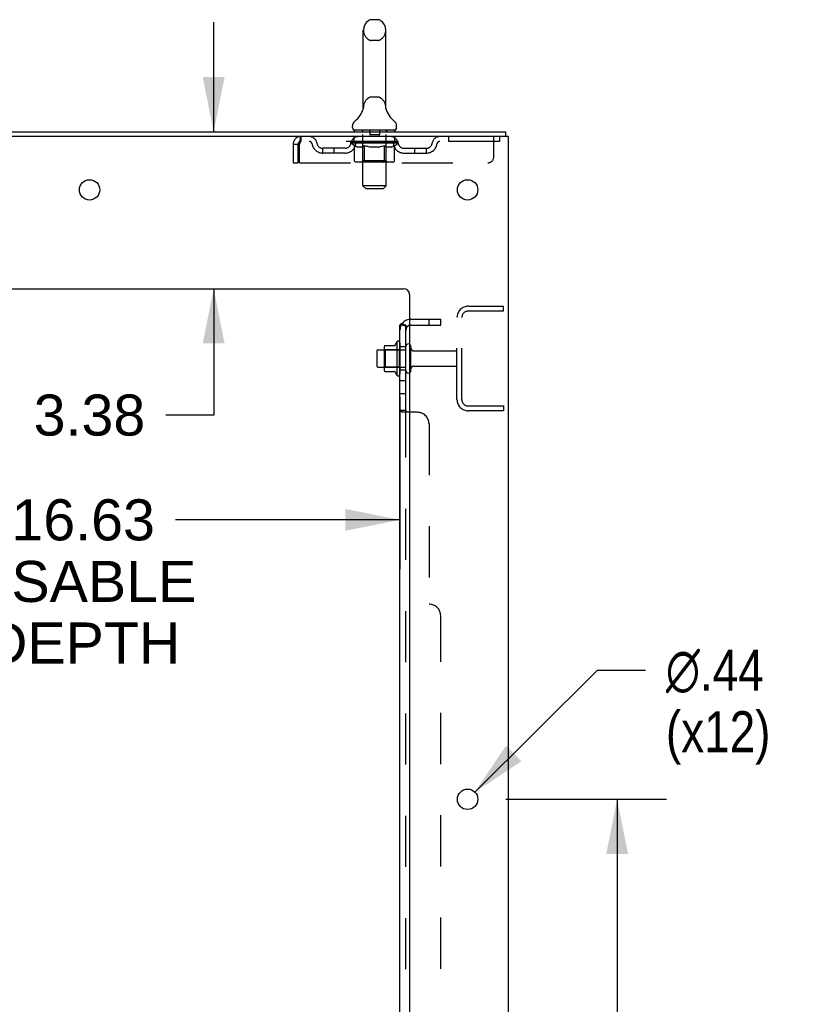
# Model space of a CAD drawing. Header units: inches. Extents: x 0 to 200, y 0 to 129.
# Tile 115 of 118: x 124 to 141, y 64 to 85. Entities that reach past the tile are written whole.
import ezdxf

# ---------------------------------------------------------------- set-up
doc = ezdxf.new("R2010")
doc.units = ezdxf.units.IN
doc.header["$LTSCALE"] = 11
doc.header["$MEASUREMENT"] = 0
doc.linetypes.add('HIDDEN', pattern=[0.2, 0.1, -0.1])
doc.layers.get('0').update_dxf_attribs({"linetype": 'CONTINUOUS'})
for name, color, linetype in [('DEFAULT_2', 8, 'HIDDEN'), ('DIMENSIONS', 7, 'CONTINUOUS'), ('SUBPANEL', 7, 'CONTINUOUS')]:
    doc.layers.add(name, color=color, linetype=linetype)
doc.styles.get("Standard").update_dxf_attribs({"font": 'arial.ttf'})
doc.styles.add('TEXTSTYLE_1', font='gdt', dxfattribs={"width": 0.8})
doc.dimstyles.new('DIMSTYLE_1', dxfattribs={"dimtxt": 0.882353, "dimasz": 1.176471, "dimexe": 0.09, "dimexo": 0.07, "dimgap": 0.0375, "dimtad": 0, "dimtih": 1, "dimtoh": 1, "dimzin": 4, "dimdsep": 46, "dimtxsty": 'Standard', "dimblk": '_FILLED', "dimblk1": '_FILLED', "dimblk2": '_FILLED', "dimcen": 0.09, "dimadec": 3, "dimazin": 1, "dimtfac": 1, "dimtdec": 3, "dimtofl": 0, "dimtmove": 0, "dimatfit": 3, "dimldrblk": '_FILLED', "dimfxl": 0, "dimtolj": 1, "dimtzin": 4, "dimarcsym": 0})
doc.dimstyles.new('DIMSTYLE_2', dxfattribs={"dimtxt": 0.882353, "dimasz": 1.176471, "dimexe": 0.09, "dimexo": 0.07, "dimgap": 0.09, "dimtad": 0, "dimtih": 1, "dimtoh": 1, "dimzin": 4, "dimdsep": 46, "dimtxsty": 'Standard', "dimblk": '_FILLED', "dimblk1": '_FILLED', "dimblk2": '_FILLED', "dimcen": 0.09, "dimadec": 3, "dimazin": 1, "dimtfac": 1, "dimtdec": 3, "dimtofl": 0, "dimtmove": 0, "dimatfit": 1, "dimldrblk": '_FILLED', "dimfxl": 0, "dimtolj": 1, "dimtzin": 4, "dimarcsym": 0})

# ---------------------------------------------------------------- blocks, each defined once
blk = doc.blocks.new('_FILLED')
at = {"color": 0, "linetype": 'ByBlock'}
blk.add_solid([(0, 0), (-1, 0.2), (-1, -0.2)], dxfattribs=at)
blk = doc.blocks.new('*D2')
at = {"layer": 'DIMENSIONS', "color": 2, "linetype": 'Continuous'}
for p, q in [((115.689, 76.927), (115.689, 73.224)), ((132.314, 76.927), (132.314, 73.224)), ((115.689, 74.283), (123.522, 74.283)), ((132.314, 74.283), (127.487, 74.283))]:
    blk.add_line(p, q, dxfattribs=at)
at = {"layer": 'DIMENSIONS', "color": 2, "linetype": 'Continuous', "xscale": 1.1764705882, "yscale": 1.1764705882, "zscale": 1.1764705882, "rotation": 180}
blk.add_blockref('_FILLED', (115.689, 74.283), dxfattribs=at)
at = {"layer": 'DIMENSIONS', "color": 2, "linetype": 'Continuous', "xscale": 1.1764705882, "yscale": 1.1764705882, "zscale": 1.1764705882}
blk.add_blockref('_FILLED', (132.314, 74.283), dxfattribs=at)
at = {"layer": 'DIMENSIONS', "color": 2, "linetype": 'Continuous', "insert": (125.505, 74.724), "char_height": 0.8824, "width": 4.85458, "attachment_point": 2, "line_spacing_factor": 0.9}
blk.add_mtext('16.63\\PUSABLE\\PDEPTH', dxfattribs=at)
blk = doc.blocks.new('*D11')
at = {"layer": 'DIMENSIONS', "color": 2, "linetype": 'Continuous'}
for p, q in [((128.31, 82.626), (128.31, 84.979)), ((128.31, 79.251), (128.31, 76.534)), ((128.31, 76.534), (127.281, 76.534))]:
    blk.add_line(p, q, dxfattribs=at)
at = {"layer": 'DIMENSIONS', "color": 2, "linetype": 'Continuous', "xscale": 1.1764705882, "yscale": 1.1764705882, "zscale": 1.1764705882}
for p, rotation in [((128.31, 82.626), 270), ((128.31, 79.251), 90)]:
    blk.add_blockref('_FILLED', p, dxfattribs=dict(at, rotation=rotation))
at = {"layer": 'DIMENSIONS', "color": 2, "linetype": 'Continuous', "insert": (126.84, 76.976), "char_height": 0.8824, "width": 2.39777, "attachment_point": 3, "line_spacing_factor": 0.9}
blk.add_mtext('3.38', dxfattribs=at)
blk = doc.blocks.new('*D12')
at = {"layer": 'DIMENSIONS', "color": 2, "linetype": 'Continuous'}
for p, q in [((134.591, 68.276), (138.04, 68.276)), ((136.982, 68.276), (136.982, 63.07)), ((136.982, 55.176), (136.982, 59.982)), ((134.591, 55.176), (138.04, 55.176))]:
    blk.add_line(p, q, dxfattribs=at)
at = {"layer": 'DIMENSIONS', "color": 2, "linetype": 'Continuous', "xscale": 1.1764705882, "yscale": 1.1764705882, "zscale": 1.1764705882}
for p, rotation in [((136.982, 68.276), 90), ((136.982, 55.176), 270)]:
    blk.add_blockref('_FILLED', p, dxfattribs=dict(at, rotation=rotation))
at = {"layer": 'DIMENSIONS', "color": 2, "linetype": 'Continuous', "insert": (136.982, 62.629), "char_height": 0.8824, "width": 3.08332, "attachment_point": 2, "line_spacing_factor": 0.9}
blk.add_mtext('13.10\\PTYP', dxfattribs=at)
blk = doc.blocks.new('*D13')
at = {"layer": 'DIMENSIONS', "color": 2, "linetype": 'Continuous'}
for p, q in [((133.923, 68.43), (136.559, 71.053)), ((136.559, 71.053), (137.588, 71.053))]:
    blk.add_line(p, q, dxfattribs=at)
at = {"layer": 'DIMENSIONS', "color": 2, "linetype": 'Continuous', "xscale": 1.1764705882, "yscale": 1.1764705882, "zscale": 1.1764705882, "rotation": 224.8568331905}
blk.add_blockref('_FILLED', (133.923, 68.43), dxfattribs=at)
at = {"layer": 'DIMENSIONS', "color": 2, "linetype": 'Continuous', "insert": (138.03, 71.494), "char_height": 0.88235, "width": 2.88869, "attachment_point": 1, "line_spacing_factor": 0.9, "style": 'TEXTSTYLE_1'}
blk.add_mtext('{\\fgdt;n}\\fArial;.44\\P(x12)', dxfattribs=at)
blk = doc.blocks.new('*D15')
at = {"layer": 'DIMENSIONS', "color": 2, "linetype": 'Continuous'}
for p, q in [((132.518, 31.783), (129.996, 31.783)), ((134.643, 31.783), (136.996, 31.783))]:
    blk.add_line(p, q, dxfattribs=at)
at = {"layer": 'DIMENSIONS', "color": 2, "linetype": 'Continuous', "xscale": 1.1764705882, "yscale": 1.1764705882, "zscale": 1.1764705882}
blk.add_blockref('_FILLED', (132.518, 31.783), dxfattribs=at)
at = {"layer": 'DIMENSIONS', "color": 2, "linetype": 'Continuous', "xscale": 1.1764705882, "yscale": 1.1764705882, "zscale": 1.1764705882, "rotation": 180}
blk.add_blockref('_FILLED', (134.643, 31.783), dxfattribs=at)
at = {"layer": 'DIMENSIONS', "color": 2, "linetype": 'Continuous', "insert": (129.555, 32.224), "char_height": 0.8824, "width": 2.39777, "attachment_point": 3, "line_spacing_factor": 0.9}
blk.add_mtext('2.13', dxfattribs=at)

msp = doc.modelspace()

# ---------------------------------------------------------------- linework, layer by layer
at = {"color": 7, "linetype": 'Continuous'}
for p, q in [((131.831, 85.034), (131.704, 85.034)), ((131.526, 83.148), (131.526, 84.811)), ((132.009, 83.148), (132.009, 84.811)), ((131.521, 83.104), (131.52, 83.103)), ((131.525, 83.121), (131.524, 83.12)), ((131.524, 83.12), (131.524, 83.119)), ((131.524, 83.119), (131.524, 83.119)), ((131.524, 83.119), (131.524, 83.118)), ((131.524, 83.118), (131.524, 83.117)), ((131.524, 83.118), (131.524, 83.117)), ((131.526, 83.128), (131.525, 83.127)), ((131.526, 83.128), (131.525, 83.127)), ((131.525, 83.127), (131.525, 83.126)), ((131.525, 83.126), (131.525, 83.126)), ((131.525, 83.126), (131.525, 83.125)), ((131.525, 83.125), (131.525, 83.124)), ((131.525, 83.125), (131.525, 83.124)), ((131.525, 83.124), (131.525, 83.123)), ((131.525, 83.124), (131.525, 83.123)), ((131.525, 83.123), (131.525, 83.122)), ((131.525, 83.122), (131.525, 83.121)), ((131.525, 83.122), (131.525, 83.121)), ((131.525, 83.121), (131.525, 83.121)), ((131.526, 83.144), (131.526, 83.148)), ((131.526, 83.144), (131.526, 83.143)), ((131.526, 83.143), (131.526, 83.142)), ((131.526, 83.142), (131.526, 83.142)), ((131.526, 83.142), (131.526, 83.141)), ((131.526, 83.141), (131.526, 83.14)), ((131.526, 83.14), (131.526, 83.139)), ((131.526, 83.139), (131.526, 83.138)), ((131.526, 83.138), (131.526, 83.137)), ((131.526, 83.137), (131.526, 83.136)), ((131.526, 83.137), (131.526, 83.136)), ((131.526, 83.136), (131.526, 83.135)), ((131.526, 83.135), (131.526, 83.134)), ((131.526, 83.135), (131.526, 83.134)), ((131.526, 83.134), (131.526, 83.133)), ((131.526, 83.133), (131.526, 83.132)), ((131.526, 83.133), (131.526, 83.132)), ((131.526, 83.132), (131.526, 83.131)), ((131.526, 83.131), (131.526, 83.13)), ((131.526, 83.131), (131.526, 83.13)), ((131.526, 83.13), (131.526, 83.129)), ((131.526, 83.129), (131.526, 83.128)), ((131.526, 83.129), (131.526, 83.128)), ((132.009, 83.148), (132.009, 83.144)), ((132.009, 83.143), (132.009, 83.144)), ((132.009, 83.143), (132.009, 83.144)), ((132.009, 83.136), (132.009, 83.137)), ((132.009, 83.137), (132.009, 83.137)), ((132.009, 83.136), (132.009, 83.136)), ((132.009, 83.135), (132.009, 83.136)), ((132.009, 83.134), (132.009, 83.135)), ((132.009, 83.133), (132.009, 83.134)), ((132.009, 83.134), (132.009, 83.134)), ((132.009, 83.132), (132.009, 83.133)), ((132.009, 83.133), (132.009, 83.133)), ((132.01, 83.131), (132.009, 83.132)), ((132.009, 83.131), (132.009, 83.132)), ((132.01, 83.13), (132.01, 83.131)), ((132.01, 83.129), (132.01, 83.13)), ((132.01, 83.13), (132.01, 83.13)), ((132.01, 83.128), (132.01, 83.129)), ((132.01, 83.128), (132.01, 83.129)), ((132.01, 83.127), (132.01, 83.128)), ((132.01, 83.126), (132.01, 83.127)), ((132.01, 83.125), (132.01, 83.126)), ((132.01, 83.125), (132.01, 83.126)), ((132.01, 83.124), (132.01, 83.125)), ((132.01, 83.123), (132.01, 83.124)), ((132.011, 83.122), (132.01, 83.123)), ((132.01, 83.122), (132.01, 83.123)), ((132.011, 83.121), (132.011, 83.122)), ((132.011, 83.12), (132.011, 83.121)), ((132.011, 83.12), (132.011, 83.121)), ((132.011, 83.119), (132.011, 83.12)), ((132.011, 83.118), (132.011, 83.119)), ((132.011, 83.117), (132.011, 83.118)), ((132.015, 83.103), (132.015, 83.104)), ((131.293, 82.716), (131.293, 82.754)), ((131.33, 82.656), (131.33, 82.626)), ((132.205, 82.656), (131.33, 82.656)), ((132.205, 82.656), (132.205, 82.626)), ((132.243, 82.716), (132.243, 82.754)), ((134.591, 82.522), (134.591, 82.626)), ((134.586, 82.522), (134.553, 82.522)), ((132.244, 78.107), (132.244, 77.395)), ((131.814, 77.908), (131.814, 77.593)), ((131.844, 77.938), (131.978, 77.938)), ((131.978, 78.006), (131.978, 77.495)), ((131.988, 78.028), (132.216, 78.028)), ((131.844, 77.563), (131.978, 77.563)), ((131.988, 77.473), (132.216, 77.473))]:
    msp.add_line(p, q, dxfattribs=at)
at = {"color": 3, "linetype": 'Continuous'}
for p, q in [((116.889, 82.626), (134.591, 82.626)), ((134.553, 82.522), (116.889, 82.522)), ((134.643, 82.522), (134.586, 82.522)), ((134.643, 82.522), (134.643, 14.73)), ((120.518, 79.251), (132.393, 79.251)), ((132.518, 79.126), (132.518, 16.751))]:
    msp.add_line(p, q, dxfattribs=at)
at = {"color": 7, "linetype": 'Continuous'}
for points in [[(131.526, 83.141), (131.526, 83.14), (131.526, 83.139)], [(132.009, 83.138), (132.009, 83.139), (132.009, 83.139), (132.009, 83.14), (132.009, 83.141), (132.009, 83.141), (132.009, 83.142), (132.009, 83.143)], [(132.009, 83.139), (132.009, 83.14), (132.009, 83.141), (132.009, 83.141), (132.009, 83.142), (132.009, 83.143)], [(132.009, 83.137), (132.009, 83.138), (132.009, 83.139)]]:
    msp.add_lwpolyline(points, dxfattribs=at)
at = {"color": 3, "linetype": 'Continuous'}
for centre in [(125.643, 81.376), (133.768, 81.376), (133.768, 68.276)]:
    msp.add_circle(centre, 0.219, dxfattribs=at)
at = {"color": 7, "linetype": 'Continuous'}
for centre, radius, start, end in [((131.768, 84.811), 0.241, 123.1848, 180), ((131.704, 84.909), 0.125, 90, 123.1848), ((131.831, 84.909), 0.125, 56.8152, 90), ((131.768, 84.811), 0.241, 0, 56.8152), ((131.044, 83.254), 0.5, 306.7414, 344.6791), ((132.492, 83.254), 0.5, 195.3209, 233.2586), ((131.418, 82.754), 0.125, 126.7414, 180), ((132.118, 82.754), 0.125, 0, 53.2586), ((131.353, 82.716), 0.06, 180, 270), ((132.183, 82.716), 0.06, 270, 360), ((132.844, 77.751), 0.698, 149.3369, 156.0321), ((132.275, 78.085), 0.0384, 0, 145.5503), ((131.844, 77.908), 0.03, 90, 180), ((131.988, 78.018), 0.01, 90, 174.8062), ((132.119, 78.006), 0.141, 174.7919, 180), ((132.197, 78.038), 0.01, 270, 336.0321), ((132.494, 78.008), 0.055, 64.0906, 180), ((131.844, 77.593), 0.03, 180, 270), ((132.119, 77.495), 0.141, 180, 185.2081), ((131.988, 77.483), 0.01, 185.1938, 270), ((132.197, 77.463), 0.01, 23.9679, 90), ((132.844, 77.751), 0.698, 203.9679, 210.6631), ((132.494, 77.493), 0.055, 180, 295.9094), ((132.275, 77.417), 0.0384, 214.4497, 360)]:
    msp.add_arc(centre, radius, start, end, dxfattribs=at)
at = {"color": 3, "linetype": 'Continuous'}
msp.add_arc((132.393, 79.126), 0.125, 0, 90, dxfattribs=at)
at = {"layer": 'DEFAULT_2', "color": 8, "linetype": 'HIDDEN'}
for p, q in [((131.831, 84.589), (131.704, 84.589)), ((131.831, 83.371), (131.704, 83.371)), ((131.52, 83.103), (131.52, 83.103)), ((131.52, 83.103), (131.52, 83.103)), ((131.52, 83.103), (131.52, 83.103)), ((131.52, 83.103), (131.52, 83.103)), ((131.521, 83.104), (131.521, 83.104)), ((132.015, 83.103), (132.015, 83.103)), ((131.51, 82.656), (131.51, 82.626)), ((131.519, 81.466), (131.519, 82.626)), ((131.663, 82.646), (131.663, 82.566)), ((131.863, 82.556), (131.673, 82.556)), ((131.873, 82.646), (131.873, 82.566)), ((132.017, 81.466), (132.017, 82.626)), ((132.025, 82.656), (132.025, 82.626)), ((130.018, 82.355), (130.018, 81.959)), ((130.018, 82.355), (130.122, 82.355)), ((130.122, 82.355), (130.122, 81.959)), ((130.152, 81.959), (130.152, 82.355)), ((130.185, 82.522), (130.185, 82.418)), ((134.455, 82.418), (130.185, 82.418)), ((131.261, 82.38), (131.261, 82.412)), ((131.261, 82.412), (131.506, 82.412)), ((131.339, 82.326), (131.261, 82.38)), ((132.274, 82.38), (131.261, 82.38)), ((131.262, 82.412), (131.262, 82.416)), ((131.358, 82.415), (131.262, 82.416)), ((131.269, 82.412), (131.269, 82.418)), ((131.276, 82.41), (131.276, 82.412)), ((131.276, 82.41), (132.259, 82.41)), ((131.283, 82.41), (131.283, 82.412)), ((131.284, 82.41), (131.284, 82.412)), ((131.292, 82.412), (131.292, 82.418)), ((131.305, 82.41), (131.305, 82.412)), ((131.306, 82.41), (131.306, 82.412)), ((131.329, 82.412), (131.329, 82.418)), ((131.33, 82.418), (131.33, 82.522)), ((131.341, 82.41), (131.341, 82.412)), ((131.343, 82.41), (131.343, 82.412)), ((131.358, 82.412), (131.358, 82.415)), ((131.38, 82.412), (131.38, 82.418)), ((131.381, 82.41), (131.381, 82.412)), ((131.382, 82.41), (131.382, 82.412)), ((131.384, 82.41), (131.384, 82.412)), ((131.39, 82.41), (131.39, 82.412)), ((131.39, 82.41), (131.39, 82.412)), ((131.392, 82.41), (131.392, 82.412)), ((131.395, 82.41), (131.395, 82.413)), ((131.399, 82.41), (131.399, 82.412)), ((131.41, 82.41), (131.41, 82.412)), ((131.424, 82.41), (131.424, 82.412)), ((131.425, 82.41), (131.425, 82.414)), ((131.441, 82.41), (131.441, 82.412)), ((131.441, 82.41), (131.441, 82.412)), ((131.442, 82.412), (131.442, 82.418)), ((131.45, 82.41), (131.45, 82.412)), ((131.453, 82.41), (131.453, 82.412)), ((131.461, 82.41), (131.461, 82.412)), ((131.47, 82.41), (131.47, 82.416)), ((131.482, 82.41), (131.482, 82.412)), ((131.485, 82.41), (131.485, 82.412)), ((131.506, 82.41), (131.506, 82.412)), ((131.56, 82.412), (131.51, 82.412)), ((131.515, 82.412), (131.515, 82.418)), ((131.518, 82.003), (131.518, 82.378)), ((131.52, 82.41), (131.52, 82.412)), ((131.524, 82.41), (131.524, 82.412)), ((131.529, 82.41), (131.529, 82.417)), ((131.532, 82.41), (131.532, 82.412)), ((131.541, 82.41), (131.541, 82.412)), ((131.56, 82.41), (131.56, 82.412)), ((131.62, 82.412), (131.572, 82.412)), ((131.589, 82.41), (131.589, 82.412)), ((131.595, 82.412), (131.595, 82.418)), ((131.598, 82.41), (131.598, 82.412)), ((131.599, 82.41), (131.599, 82.417)), ((131.602, 82.41), (131.602, 82.412)), ((131.608, 82.41), (131.608, 82.413)), ((131.62, 82.41), (131.62, 82.412)), ((131.684, 82.412), (131.641, 82.412)), ((131.651, 82.41), (131.651, 82.412)), ((131.676, 82.412), (131.768, 82.418)), ((131.68, 82.412), (131.68, 82.418)), ((131.68, 82.412), (131.68, 82.418)), ((131.68, 82.418), (131.68, 82.418)), ((131.68, 82.41), (131.68, 82.412)), ((131.683, 82.41), (131.683, 82.413)), ((131.684, 82.41), (131.684, 82.412)), ((131.684, 82.41), (131.684, 82.412)), ((131.751, 82.412), (131.712, 82.412)), ((131.717, 82.41), (131.717, 82.412)), ((131.751, 82.41), (131.751, 82.412)), ((131.766, 82.413), (131.766, 82.412)), ((131.766, 82.41), (131.766, 82.413)), ((131.766, 82.41), (131.766, 82.412)), ((131.768, 82.412), (131.768, 82.418)), ((131.768, 82.418), (131.859, 82.412)), ((131.77, 82.41), (131.77, 82.413)), ((131.77, 82.413), (131.77, 82.412)), ((131.77, 82.41), (131.77, 82.412)), ((131.784, 82.41), (131.784, 82.412)), ((131.784, 82.412), (131.823, 82.412)), ((131.818, 82.41), (131.818, 82.412)), ((131.851, 82.41), (131.851, 82.412)), ((131.851, 82.41), (131.851, 82.412)), ((131.851, 82.412), (131.895, 82.412)), ((131.852, 82.41), (131.852, 82.413)), ((131.855, 82.412), (131.855, 82.418)), ((131.855, 82.418), (131.856, 82.418)), ((131.855, 82.41), (131.855, 82.412)), ((131.856, 82.412), (131.856, 82.418)), ((131.884, 82.41), (131.884, 82.412)), ((131.916, 82.41), (131.916, 82.412)), ((131.916, 82.412), (131.963, 82.412)), ((131.928, 82.41), (131.928, 82.413)), ((131.934, 82.41), (131.934, 82.412)), ((131.936, 82.41), (131.936, 82.417)), ((131.938, 82.41), (131.938, 82.412)), ((131.941, 82.412), (131.941, 82.418)), ((131.947, 82.41), (131.947, 82.412)), ((131.975, 82.41), (131.975, 82.412)), ((131.975, 82.412), (132.025, 82.412)), ((131.995, 82.41), (131.995, 82.412)), ((132.003, 82.41), (132.003, 82.412)), ((132.007, 82.41), (132.007, 82.417)), ((132.012, 82.41), (132.012, 82.412)), ((132.015, 82.41), (132.015, 82.412)), ((132.018, 82.003), (132.018, 82.378)), ((132.021, 82.412), (132.021, 82.418)), ((132.029, 82.41), (132.029, 82.412)), ((132.029, 82.412), (132.19, 82.412)), ((132.051, 82.41), (132.051, 82.412)), ((132.053, 82.41), (132.053, 82.412)), ((132.066, 82.41), (132.066, 82.416)), ((132.075, 82.41), (132.075, 82.412)), ((132.082, 82.41), (132.082, 82.412)), ((132.085, 82.41), (132.085, 82.412)), ((132.093, 82.412), (132.093, 82.418)), ((132.094, 82.41), (132.094, 82.412)), ((132.094, 82.41), (132.094, 82.412)), ((132.111, 82.41), (132.111, 82.414)), ((132.111, 82.41), (132.111, 82.412)), ((132.125, 82.41), (132.125, 82.412)), ((132.137, 82.41), (132.137, 82.412)), ((132.14, 82.41), (132.14, 82.413)), ((132.143, 82.41), (132.143, 82.412)), ((132.146, 82.41), (132.146, 82.412)), ((132.146, 82.41), (132.146, 82.412)), ((132.151, 82.41), (132.151, 82.412)), ((132.154, 82.41), (132.154, 82.412)), ((132.154, 82.41), (132.154, 82.412)), ((132.155, 82.412), (132.155, 82.418)), ((132.192, 82.41), (132.192, 82.412)), ((132.194, 82.41), (132.194, 82.412)), ((132.195, 82.325), (132.274, 82.38)), ((132.205, 82.418), (132.205, 82.522)), ((132.206, 82.412), (132.206, 82.418)), ((132.229, 82.41), (132.229, 82.412)), ((132.23, 82.41), (132.23, 82.412)), ((132.243, 82.412), (132.243, 82.418)), ((132.251, 82.41), (132.251, 82.412)), ((132.252, 82.41), (132.252, 82.412)), ((132.259, 82.41), (132.259, 82.412)), ((132.266, 82.412), (132.266, 82.418)), ((132.274, 82.38), (132.274, 82.418)), ((133.355, 82.522), (133.355, 82.418)), ((134.33, 82.084), (134.33, 82.522)), ((134.455, 82.522), (134.455, 82.418)), ((130.653, 82.167), (130.653, 82.271)), ((131.136, 82.271), (130.653, 82.271)), ((131.136, 82.167), (130.653, 82.167)), ((130.903, 82.167), (130.903, 82.271)), ((131.339, 82.001), (131.339, 82.326)), ((131.339, 82.326), (131.351, 82.318)), ((131.363, 82.311), (131.351, 82.318)), ((131.374, 82.305), (131.362, 82.311)), ((131.386, 82.299), (131.374, 82.305)), ((131.397, 82.295), (131.386, 82.299)), ((131.409, 82.291), (131.397, 82.295)), ((131.484, 82.291), (131.409, 82.291)), ((131.484, 82.291), (131.495, 82.295)), ((131.506, 82.299), (131.495, 82.295)), ((131.518, 82.305), (131.506, 82.299)), ((131.529, 82.311), (131.518, 82.305)), ((131.541, 82.318), (131.529, 82.311)), ((131.553, 82.326), (131.541, 82.318)), ((131.553, 82.001), (131.553, 82.326)), ((131.553, 82.326), (131.576, 82.318)), ((131.599, 82.311), (131.576, 82.318)), ((131.622, 82.305), (131.599, 82.311)), ((131.644, 82.299), (131.621, 82.305)), ((131.666, 82.295), (131.644, 82.3)), ((131.689, 82.291), (131.666, 82.295)), ((131.847, 82.291), (131.689, 82.291)), ((131.847, 82.291), (131.869, 82.295)), ((131.891, 82.299), (131.869, 82.295)), ((131.913, 82.305), (131.891, 82.299)), ((131.935, 82.311), (131.913, 82.305)), ((131.958, 82.318), (131.935, 82.311)), ((131.981, 82.325), (131.958, 82.318)), ((131.981, 82.001), (131.981, 82.325)), ((131.981, 82.325), (131.992, 82.318)), ((132.003, 82.311), (131.992, 82.318)), ((132.014, 82.305), (132.003, 82.311)), ((132.025, 82.299), (132.014, 82.305)), ((132.036, 82.295), (132.025, 82.3)), ((132.046, 82.291), (132.035, 82.295)), ((132.129, 82.291), (132.046, 82.291)), ((132.129, 82.291), (132.14, 82.295)), ((132.151, 82.299), (132.14, 82.295)), ((132.162, 82.305), (132.151, 82.299)), ((132.172, 82.311), (132.161, 82.305)), ((132.183, 82.317), (132.172, 82.311)), ((132.195, 82.325), (132.183, 82.317)), ((132.195, 82.001), (132.195, 82.325)), ((132.399, 82.271), (132.882, 82.271)), ((132.399, 82.167), (132.882, 82.167)), ((132.632, 82.167), (132.632, 82.271)), ((132.882, 82.167), (132.882, 82.271)), ((130.018, 81.959), (130.122, 81.959)), ((130.152, 81.959), (134.205, 81.959)), ((132.16, 81.971), (131.373, 81.971)), ((131.518, 82.003), (131.486, 81.971)), ((132.018, 82.003), (131.518, 82.003)), ((131.963, 81.971), (131.966, 81.972)), ((131.97, 81.973), (131.972, 81.975)), ((131.972, 81.975), (131.973, 81.977)), ((132.018, 82.003), (132.05, 81.971)), ((131.579, 81.406), (131.519, 81.466)), ((132.017, 81.466), (131.519, 81.466)), ((131.579, 81.406), (131.957, 81.406)), ((131.957, 81.406), (132.017, 81.466)), ((133.785, 78.876), (134.539, 78.876)), ((133.785, 78.772), (134.539, 78.772)), ((134.539, 78.772), (134.539, 78.876)), ((133.539, 76.872), (133.539, 78.629)), ((133.643, 76.872), (133.643, 78.629)), ((131.998, 77.934), (131.978, 77.954)), ((131.978, 77.938), (132.439, 77.938)), ((131.998, 77.934), (131.998, 77.567)), ((132.294, 77.934), (131.998, 77.934)), ((132.294, 77.934), (132.314, 77.954)), ((132.294, 77.934), (132.294, 77.567)), ((132.314, 78.085), (132.314, 77.417)), ((132.439, 77.493), (132.439, 78.008)), ((132.549, 77.493), (132.549, 78.008)), ((132.611, 77.916), (133.509, 77.916)), ((131.998, 77.567), (131.978, 77.547)), ((131.978, 77.563), (132.439, 77.563)), ((132.294, 77.567), (131.998, 77.567)), ((132.294, 77.567), (132.314, 77.547)), ((132.611, 77.586), (133.509, 77.586)), ((133.785, 76.73), (134.539, 76.73)), ((134.539, 76.626), (133.785, 76.626)), ((134.539, 76.73), (134.539, 76.626))]:
    msp.add_line(p, q, dxfattribs=at)
for points in [[(130.185, 82.522), (130.182, 82.521), (130.18, 82.518), (130.178, 82.512), (130.175, 82.505), (130.173, 82.496), (130.171, 82.485), (130.168, 82.473), (130.166, 82.459), (130.163, 82.444), (130.161, 82.427), (130.159, 82.41), (130.156, 82.392), (130.154, 82.373), (130.152, 82.355)], [(130.185, 82.418), (130.182, 82.417), (130.18, 82.416), (130.178, 82.414), (130.175, 82.412), (130.173, 82.408), (130.171, 82.404), (130.168, 82.399), (130.166, 82.394), (130.163, 82.388), (130.161, 82.382), (130.159, 82.376), (130.156, 82.369), (130.154, 82.362), (130.152, 82.355)], [(131.373, 81.971), (131.369, 81.972), (131.365, 81.972), (131.361, 81.973), (131.357, 81.975), (131.353, 81.977), (131.35, 81.979), (131.347, 81.982), (131.344, 81.985), (131.342, 81.989), (131.34, 81.993), (131.339, 81.997), (131.339, 82.001)], [(131.57, 81.971), (131.568, 81.972), (131.566, 81.972), (131.564, 81.973), (131.562, 81.975), (131.56, 81.977), (131.558, 81.979), (131.557, 81.982), (131.555, 81.985), (131.554, 81.989), (131.553, 81.993), (131.553, 81.997), (131.553, 82.001)], [(131.966, 81.972), (131.968, 81.972), (131.97, 81.973)], [(131.973, 81.977), (131.975, 81.979), (131.977, 81.982), (131.978, 81.985), (131.979, 81.989)], [(131.975, 81.979), (131.977, 81.982), (131.978, 81.985)], [(131.979, 81.989), (131.98, 81.993), (131.98, 81.997), (131.981, 82.001)], [(131.98, 81.993), (131.98, 81.997), (131.981, 82.001)], [(132.16, 81.971), (132.164, 81.972), (132.168, 81.972), (132.172, 81.973), (132.176, 81.975), (132.18, 81.977), (132.184, 81.979), (132.187, 81.982), (132.189, 81.985), (132.191, 81.989), (132.193, 81.993), (132.194, 81.997), (132.195, 82.001)]]:
    msp.add_lwpolyline(points, dxfattribs=at)
for centre, radius, start, end in [((131.768, 84.811), 0.241, 180, 236.8152), ((131.768, 84.811), 0.241, 303.1848, 360), ((131.704, 84.714), 0.125, 236.8152, 270), ((131.831, 84.714), 0.125, 270, 303.1848), ((131.768, 83.148), 0.241, 123.1848, 180), ((131.704, 83.246), 0.125, 90, 123.1848), ((131.831, 83.246), 0.125, 56.8152, 90), ((131.768, 83.148), 0.241, 0, 56.8152), ((131.489, 82.626), 0.03, 0, 90), ((131.653, 82.646), 0.01, 0, 90), ((131.673, 82.566), 0.01, 180, 270), ((131.863, 82.566), 0.01, 270, 360), ((131.883, 82.646), 0.01, 90, 180), ((132.047, 82.626), 0.03, 90, 180), ((130.185, 82.355), 0.167, 90, 180), ((130.185, 82.355), 0.063, 90, 180), ((130.364, 82.355), 0.167, 8.0716, 90), ((130.364, 82.355), 0.0625, 7.9863, 90), ((130.653, 82.396), 0.229, 187.9863, 270), ((130.653, 82.396), 0.125, 188.0716, 270), ((131.136, 82.396), 0.125, 270, 351.9284), ((131.136, 82.396), 0.229, 270, 352.0137), ((131.425, 82.355), 0.167, 90, 171.9284), ((131.425, 82.355), 0.0625, 90, 172.0137), ((131.486, 82.378), 0.0318, 0, 90), ((132.05, 82.378), 0.0318, 90, 180), ((132.11, 82.355), 0.167, 8.0716, 90), ((132.111, 82.355), 0.0625, 7.9863, 90), ((132.399, 82.396), 0.229, 187.9863, 270), ((132.399, 82.396), 0.125, 188.0716, 270), ((132.882, 82.396), 0.125, 270, 351.9284), ((132.882, 82.396), 0.229, 270, 352.0137), ((133.171, 82.355), 0.167, 90, 171.9284), ((133.171, 82.355), 0.0625, 90, 172.0137), ((134.205, 82.084), 0.125, 270, 360), ((133.785, 78.629), 0.246, 90, 180), ((133.785, 78.629), 0.142, 90, 180), ((132.494, 78.008), 0.055, 360, 64.0906), ((132.611, 77.978), 0.0625, 180, 270), ((133.509, 77.886), 0.03, 360, 90), ((132.494, 77.493), 0.055, 295.9094, 0), ((132.611, 77.523), 0.0625, 90, 180), ((133.509, 77.616), 0.03, 270, 0), ((133.785, 76.872), 0.246, 180, 270), ((133.785, 76.872), 0.142, 180, 270)]:
    msp.add_arc(centre, radius, start, end, dxfattribs=at)
for centre, major_axis, ratio, start_param, end_param in [((131.768, 82.418), (0.506, 0.005), 0.05963, 9.249616, 9.431313), ((131.768, 82.418), (0.506, 0), 0.060556, -3.083241, -2.96706), ((131.768, 82.418), (0.506, 0.011), 0.05688, 2.791345, 2.965878), ((131.281, 82.408), (0.158, -0.002), 0.05963, 0.605815, 1.645666), ((131.226, 82.408), (0.158, 0.002), 0.05963, 0.25549, 1.295341), ((131.768, 82.418), (0.506, -0.005), 0.05963, -2.96643, -2.791898), ((131.226, 82.403), (0.158, 0.003), 0.05688, 1.20151, 1.294789), ((131.281, 82.403), (0.158, 0), 0.060556, 1.551758, 1.645036), ((131.282, 82.405), (0.131, 0.001), 0.05963, 1.065228, 1.614276), ((131.246, 82.403), (0.158, 0.002), 0.05963, 1.170259, 1.376596), ((131.266, 82.405), (0.131, 0.003), 0.05688, 0.890143, 1.43919), ((131.312, 82.405), (0.131, 0), 0.060556, 1.240391, 1.789438), ((131.768, 82.418), (0.506, 0.015), 0.052395, 2.616403, 2.790936), ((131.331, 82.408), (0.158, -0.003), 0.05688, 0.7809, 1.820751), ((131.223, 82.408), (0.158, 0.003), 0.05688, 0.080405, 1.120256), ((131.768, 82.418), (0.506, -0.011), 0.05688, -2.791345, -2.616812), ((131.223, 82.403), (0.158, 0.005), 0.052395, 1.026568, 1.119847), ((131.331, 82.403), (0.158, -0.002), 0.05963, 1.72692, 1.820198), ((131.266, 82.405), (0.131, 0.004), 0.052395, 0.715201, 1.264248), ((131.357, 82.405), (0.131, -0.001), 0.05963, 1.415553, 1.9646), ((131.768, 82.418), (0.506, 0.02), 0.046319, 2.441654, 2.616187), ((131.394, 82.408), (0.158, -0.005), 0.052395, 0.955842, 1.995693), ((131.237, 82.408), (0.158, 0.005), 0.052395, -0.094537, 0.945314), ((131.768, 82.418), (0.506, -0.015), 0.052395, -2.616403, -2.44187), ((131.237, 82.403), (0.158, 0.006), 0.046319, 0.851819, 0.945098), ((131.394, 82.403), (0.158, -0.003), 0.05688, 1.902006, 1.995284), ((131.28, 82.405), (0.131, 0.005), 0.046319, 0.540452, 1.089499), ((131.414, 82.405), (0.131, -0.003), 0.05688, 1.590638, 2.139686), ((131.246, 82.408), (0.158, 0), 0.060556, 0.430652, 0.777569), ((131.768, 82.418), (0.506, 0.024), 0.038841, 2.267123, 2.441656), ((131.469, 82.408), (0.158, -0.006), 0.046319, 1.130591, 2.170442), ((131.768, 82.418), (0.506, -0.02), 0.046319, -2.441654, -2.267121), ((131.266, 82.408), (0.158, 0.006), 0.046319, -0.269286, 0.770565), ((131.266, 82.403), (0.158, 0.007), 0.038841, 0.677289, 0.770567), ((131.469, 82.403), (0.158, -0.005), 0.052395, 2.076947, 2.170226), ((131.31, 82.405), (0.131, 0.006), 0.038841, 0.365921, 0.914969), ((131.481, 82.405), (0.131, -0.004), 0.052395, 1.76558, 2.314627), ((131.768, 82.418), (0.506, 0.027), 0.030195, 2.09281, 2.267343), ((131.553, 82.408), (0.158, -0.007), 0.038841, 1.305122, 2.344973), ((131.768, 82.418), (0.506, -0.024), 0.038841, -2.267123, -2.092591), ((131.311, 82.408), (0.158, 0.007), 0.038841, -0.443817, 0.596034), ((131.311, 82.403), (0.158, 0.008), 0.030195, 0.502975, 0.596254), ((131.553, 82.403), (0.158, -0.006), 0.046319, 2.251696, 2.344975), ((131.353, 82.405), (0.131, 0.007), 0.030195, 0.191608, 0.740655), ((131.558, 82.405), (0.131, -0.005), 0.046319, 1.940329, 2.489376), ((131.37, 82.408), (0.158, 0.008), 0.030195, -0.61813, 0.421721), ((131.768, 82.418), (0.506, 0.029), 0.020645, 1.918687, 2.09322), ((131.643, 82.408), (0.158, -0.008), 0.030195, 1.479435, 2.519286), ((131.768, 82.418), (0.506, -0.027), 0.030195, -2.09281, -1.918277), ((131.37, 82.403), (0.158, 0.009), 0.020645, 0.328852, 0.422131), ((131.643, 82.403), (0.158, -0.007), 0.038841, 2.426227, 2.519505), ((131.409, 82.405), (0.131, 0.007), 0.020645, 0.017485, 0.566532), ((131.64, 82.405), (0.131, -0.006), 0.038841, 2.11486, 2.663907), ((131.441, 82.408), (0.158, 0.009), 0.020645, -0.792253, 0.247598), ((131.768, 82.418), (0.506, 0.03), 0.010478, 1.744704, 1.919237), ((131.737, 82.408), (0.158, -0.009), 0.020645, 1.653558, 2.693409), ((131.768, 82.418), (0.506, -0.029), 0.020645, -1.918687, -1.744154), ((131.441, 82.403), (0.158, 0.009), 0.010478, 0.154869, 0.248148), ((131.737, 82.403), (0.158, -0.008), 0.030195, 2.60054, 2.693819), ((131.476, 82.405), (0.131, 0.008), 0.010478, 6.126688, 6.675735), ((131.727, 82.405), (0.131, -0.007), 0.030195, 2.289173, 2.83822), ((131.522, 82.408), (0.158, 0.009), 0.010478, -0.966236, -0.000846), ((131.832, 82.408), (0.158, -0.009), 0.010478, 1.827541, 2.867392), ((131.768, 82.418), (0.506, -0.03), 0.010478, -1.744704, -1.570171), ((131.832, 82.403), (0.158, -0.009), 0.020645, 2.774664, 2.867942), ((131.815, 82.405), (0.131, -0.007), 0.020645, 2.463296, 3.012344), ((131.703, 82.408), (0.158, 0.009), 0.010478, 0.274201, 1.314052), ((131.634, 82.405), (0.131, 0.008), 0.010478, -0.000483, 0.504314), ((131.61, 82.403), (0.158, 0.009), 0.010478, 0.099668, 0.192946), ((131.768, 82.418), (0.506, 0.03), 0.010478, -1.571421, -1.396888), ((131.925, 82.403), (0.158, -0.009), 0.010478, 2.948646, 3.041925), ((131.901, 82.405), (0.131, -0.008), 0.010478, 2.637279, 3.142076), ((131.798, 82.408), (0.158, 0.009), 0.020645, 0.448184, 1.488034), ((131.721, 82.405), (0.131, 0.007), 0.020645, 0.129249, 0.678296), ((131.703, 82.403), (0.158, 0.009), 0.020645, 0.273651, 0.366929), ((132.014, 82.408), (0.158, -0.009), 0.010478, -3.140747, -2.175357), ((131.768, 82.418), (0.506, 0.029), 0.020645, -1.397439, -1.222906), ((131.768, 82.418), (0.506, -0.03), 0.010478, 1.222355, 1.396888), ((131.892, 82.408), (0.158, 0.008), 0.030195, 0.622307, 1.662158), ((131.809, 82.405), (0.131, 0.007), 0.030195, 0.303372, 0.852419), ((132.059, 82.405), (0.131, -0.008), 0.010478, 2.749043, 3.29809), ((132.094, 82.408), (0.158, -0.009), 0.020645, 2.893995, 3.933846), ((131.798, 82.403), (0.158, 0.008), 0.030195, 0.447774, 0.541052), ((132.094, 82.403), (0.158, -0.009), 0.010478, 2.893445, 2.986723), ((131.768, 82.418), (0.506, 0.027), 0.030195, -1.223315, -1.048783), ((131.768, 82.418), (0.506, -0.029), 0.020645, 1.048373, 1.222906), ((131.983, 82.408), (0.158, 0.007), 0.038841, 0.79662, 1.836471), ((131.895, 82.405), (0.131, 0.006), 0.038841, 0.477686, 1.026733), ((132.126, 82.405), (0.131, -0.007), 0.020645, 2.57506, 3.124108), ((132.165, 82.408), (0.158, -0.008), 0.030195, 2.719872, 3.759723), ((132.066, 82.408), (0.158, 0.006), 0.046319, 0.971151, 2.011002), ((131.892, 82.403), (0.158, 0.007), 0.038841, 0.622087, 0.715366), ((132.165, 82.403), (0.158, -0.009), 0.020645, 2.719462, 2.812741), ((131.768, 82.418), (0.506, 0.024), 0.038841, -1.049002, -0.874469), ((131.768, 82.418), (0.506, -0.027), 0.030195, 0.87425, 1.048783), ((131.978, 82.405), (0.131, 0.005), 0.046319, 0.652216, 1.201263), ((132.141, 82.408), (0.158, 0.005), 0.052395, 1.1459, 2.185751), ((132.182, 82.405), (0.131, -0.007), 0.030195, 2.400937, 2.949985), ((132.224, 82.408), (0.158, -0.007), 0.038841, 2.545558, 3.585409), ((132.054, 82.405), (0.131, 0.004), 0.052395, 0.826965, 1.376012), ((131.983, 82.403), (0.158, 0.006), 0.046319, 0.796618, 0.889896), ((132.224, 82.403), (0.158, -0.008), 0.030195, 2.545339, 2.638617), ((132.204, 82.408), (0.158, 0.003), 0.05688, 1.320842, 2.360692), ((131.768, 82.418), (0.506, 0.02), 0.046319, -0.874471, -0.699939), ((131.768, 82.418), (0.506, -0.024), 0.038841, 0.699936, 0.874469), ((132.269, 82.408), (0.158, -0.006), 0.046319, 2.371028, 3.410879), ((132.226, 82.405), (0.131, -0.006), 0.038841, 2.226624, 2.775671), ((132.254, 82.408), (0.158, 0.002), 0.05963, 1.495927, 2.535778), ((132.122, 82.405), (0.131, 0.003), 0.05688, 1.001907, 1.550954), ((132.299, 82.408), (0.158, -0.005), 0.052395, 2.196279, 3.23613), ((132.255, 82.405), (0.131, -0.005), 0.046319, 2.052093, 2.601141), ((132.066, 82.403), (0.158, 0.005), 0.052395, 0.971367, 1.064645), ((132.29, 82.408), (0.158, 0), 0.060556, 1.671089, 2.71094), ((132.269, 82.403), (0.158, -0.007), 0.038841, 2.371026, 2.464304), ((132.312, 82.408), (0.158, -0.003), 0.05688, 2.021337, 3.061188), ((131.768, 82.418), (0.506, 0.015), 0.052395, -0.699723, -0.52519), ((131.768, 82.418), (0.506, -0.02), 0.046319, 0.525406, 0.699939), ((132.309, 82.408), (0.158, -0.002), 0.05963, 1.846251, 2.886102), ((132.179, 82.405), (0.131, 0.001), 0.05963, 1.176993, 1.72604), ((132.27, 82.405), (0.131, -0.004), 0.052395, 1.877344, 2.426392), ((132.223, 82.405), (0.131, 0), 0.060556, 1.352155, 1.901202), ((132.269, 82.405), (0.131, -0.003), 0.05688, 1.702402, 2.25145), ((132.253, 82.405), (0.131, -0.001), 0.05963, 1.527317, 2.076364), ((132.141, 82.403), (0.158, 0.003), 0.05688, 1.146309, 1.239587), ((132.299, 82.403), (0.158, -0.006), 0.046319, 2.196495, 2.289773), ((131.768, 82.418), (0.506, 0.011), 0.05688, -0.524781, -0.350248), ((131.768, 82.418), (0.506, -0.015), 0.052395, 0.350657, 0.52519), ((132.204, 82.403), (0.158, 0.002), 0.05963, 1.321394, 1.414673), ((132.312, 82.403), (0.158, -0.005), 0.052395, 2.021746, 2.115024), ((131.768, 82.418), (0.506, 0.005), 0.05963, -0.349695, -0.175162), ((131.768, 82.418), (0.506, -0.011), 0.05688, 0.175715, 0.350248), ((132.254, 82.403), (0.158, 0), 0.060556, 1.496556, 1.589835), ((132.309, 82.403), (0.158, -0.003), 0.05688, 1.846804, 1.940083), ((132.29, 82.403), (0.158, -0.002), 0.05963, 1.671719, 1.764997), ((131.768, 82.418), (0.506, 0), 0.060556, -0.174533, 0), ((131.768, 82.418), (0.506, -0.005), 0.05963, 0.000629, 0.175162)]:
    msp.add_ellipse(centre, major_axis=major_axis, ratio=ratio, start_param=start_param, end_param=end_param, dxfattribs=at)
at = {"layer": 'SUBPANEL', "color": 8, "linetype": 'HIDDEN'}
for p, q in [((132.551, 78.595), (133.189, 78.595)), ((132.939, 78.47), (132.939, 78.595)), ((133.189, 78.47), (133.189, 78.595)), ((132.394, 78.467), (132.395, 78.466)), ((132.395, 78.466), (132.397, 78.466)), ((132.397, 78.466), (132.398, 78.466)), ((132.398, 78.466), (132.4, 78.465)), ((132.4, 78.465), (132.401, 78.465)), ((132.401, 78.465), (132.403, 78.464)), ((132.403, 78.464), (132.404, 78.464)), ((132.404, 78.464), (132.406, 78.463)), ((132.414, 78.47), (132.464, 78.429)), ((132.439, 78.449), (132.439, 78.45)), ((132.551, 78.47), (133.189, 78.47)), ((132.439, 78.001), (132.314, 78.001)), ((132.439, 77.501), (132.314, 77.501)), ((132.439, 77.273), (132.314, 77.273)), ((132.439, 76.992), (132.314, 76.992)), ((132.439, 20.622), (132.439, 76.63)), ((132.44, 76.626), (132.439, 76.627)), ((132.442, 76.623), (132.441, 76.624)), ((132.445, 76.62), (132.444, 76.621)), ((132.465, 76.598), (132.465, 76.6)), ((132.689, 76.595), (132.518, 76.595)), ((132.939, 76.345), (132.939, 72.47)), ((133.189, 25.032), (133.189, 72.22))]:
    msp.add_line(p, q, dxfattribs=at)
at = {"layer": 'SUBPANEL', "color": 3, "linetype": 'Continuous'}
for p, q in [((132.314, 18.782), (132.314, 78.47)), ((132.518, 76.595), (132.368, 76.595))]:
    msp.add_line(p, q, dxfattribs=at)
at = {"layer": 'SUBPANEL', "color": 7, "linetype": 'Continuous'}
for p, q in [((132.439, 78.47), (132.314, 78.47)), ((132.368, 78.508), (132.414, 78.47)), ((132.439, 76.63), (132.439, 78.47)), ((132.439, 76.63), (132.314, 76.63))]:
    msp.add_line(p, q, dxfattribs=at)
at = {"layer": 'SUBPANEL', "color": 3, "linetype": 'Continuous'}
for points in [[(132.336, 78.49), (132.333, 78.488), (132.33, 78.487), (132.327, 78.485), (132.324, 78.484), (132.321, 78.482), (132.319, 78.48), (132.317, 78.478), (132.316, 78.476), (132.315, 78.474), (132.314, 78.473), (132.314, 78.471), (132.314, 78.47)], [(132.368, 78.508), (132.366, 78.506), (132.363, 78.504), (132.361, 78.502), (132.357, 78.5), (132.354, 78.498), (132.351, 78.496), (132.347, 78.494), (132.343, 78.493), (132.336, 78.49)], [(132.347, 76.605), (132.34, 76.609), (132.336, 76.61), (132.333, 76.612), (132.33, 76.613), (132.327, 76.615), (132.324, 76.616), (132.321, 76.618), (132.319, 76.62), (132.317, 76.622), (132.316, 76.624), (132.315, 76.625), (132.314, 76.627), (132.314, 76.629), (132.314, 76.63)], [(132.368, 76.595), (132.366, 76.596), (132.363, 76.598), (132.361, 76.599), (132.357, 76.601), (132.354, 76.602), (132.351, 76.604), (132.347, 76.605)]]:
    msp.add_lwpolyline(points, dxfattribs=at)
at = {"layer": 'SUBPANEL', "color": 8, "linetype": 'HIDDEN'}
for points in [[(132.382, 78.47), (132.382, 78.47), (132.381, 78.47), (132.381, 78.47), (132.38, 78.47), (132.38, 78.47), (132.379, 78.47), (132.379, 78.47), (132.379, 78.47), (132.379, 78.47)], [(132.379, 78.47), (132.379, 78.47), (132.379, 78.47), (132.379, 78.47), (132.379, 78.47), (132.38, 78.47), (132.38, 78.469), (132.381, 78.469), (132.381, 78.469), (132.382, 78.469), (132.382, 78.469), (132.383, 78.469), (132.383, 78.469), (132.384, 78.469), (132.384, 78.469), (132.385, 78.469), (132.386, 78.469), (132.386, 78.468), (132.387, 78.468), (132.388, 78.468), (132.388, 78.468), (132.389, 78.468), (132.39, 78.468), (132.39, 78.468), (132.391, 78.467), (132.392, 78.467), (132.392, 78.467), (132.393, 78.467), (132.394, 78.467)], [(132.406, 78.463), (132.408, 78.463), (132.409, 78.462), (132.409, 78.462), (132.41, 78.462), (132.411, 78.461), (132.412, 78.461), (132.413, 78.461), (132.414, 78.46), (132.415, 78.46), (132.416, 78.46), (132.417, 78.459), (132.418, 78.459), (132.419, 78.458), (132.42, 78.458), (132.421, 78.458), (132.422, 78.457), (132.423, 78.457), (132.424, 78.456), (132.424, 78.456), (132.425, 78.456), (132.426, 78.455), (132.427, 78.455), (132.428, 78.454), (132.429, 78.454), (132.429, 78.454), (132.43, 78.453), (132.431, 78.453), (132.432, 78.453), (132.433, 78.452), (132.433, 78.452), (132.434, 78.452), (132.435, 78.451), (132.435, 78.451), (132.436, 78.45), (132.437, 78.45), (132.437, 78.45), (132.438, 78.449), (132.439, 78.449), (132.439, 78.449), (132.44, 78.448), (132.44, 78.448), (132.441, 78.448), (132.441, 78.447), (132.442, 78.447), (132.442, 78.447), (132.442, 78.447), (132.443, 78.447)], [(132.441, 78.462), (132.44, 78.464), (132.439, 78.466), (132.439, 78.468), (132.439, 78.47)], [(132.443, 78.447), (132.443, 78.447), (132.443, 78.447), (132.443, 78.447), (132.443, 78.447), (132.442, 78.447), (132.442, 78.447), (132.442, 78.447), (132.441, 78.448), (132.441, 78.448), (132.441, 78.448), (132.44, 78.448), (132.44, 78.449), (132.439, 78.449)], [(132.315, 76.625), (132.314, 76.627), (132.314, 76.629), (132.314, 76.63)], [(132.327, 76.615), (132.324, 76.616), (132.321, 76.618), (132.319, 76.62), (132.317, 76.622), (132.316, 76.624)], [(132.439, 76.627), (132.439, 76.628), (132.439, 76.63)], [(132.368, 76.595), (132.366, 76.596), (132.363, 76.598), (132.361, 76.599), (132.357, 76.601)], [(132.458, 76.61), (132.457, 76.612), (132.455, 76.613)], [(132.464, 76.601), (132.464, 76.603), (132.463, 76.604), (132.462, 76.606), (132.461, 76.607), (132.46, 76.609)], [(132.464, 76.595), (132.465, 76.596), (132.465, 76.598)]]:
    msp.add_lwpolyline(points, dxfattribs=at)
at = {"layer": 'SUBPANEL', "color": 7, "linetype": 'Continuous'}
for points in [[(132.445, 78.455), (132.444, 78.457), (132.442, 78.46), (132.441, 78.462)], [(132.453, 78.446), (132.451, 78.448), (132.449, 78.45), (132.447, 78.452), (132.445, 78.455)], [(132.464, 78.429), (132.465, 78.429), (132.465, 78.43), (132.465, 78.431), (132.464, 78.432), (132.464, 78.433), (132.463, 78.434), (132.462, 78.435), (132.461, 78.437), (132.46, 78.439), (132.458, 78.44), (132.457, 78.442), (132.453, 78.446)], [(132.449, 76.617), (132.447, 76.618), (132.445, 76.62), (132.444, 76.621), (132.442, 76.623), (132.441, 76.624), (132.44, 76.626), (132.439, 76.627), (132.439, 76.628), (132.439, 76.63)], [(132.464, 76.595), (132.465, 76.596), (132.465, 76.598), (132.465, 76.6), (132.464, 76.601), (132.464, 76.603), (132.463, 76.604), (132.462, 76.606), (132.461, 76.607), (132.46, 76.609), (132.458, 76.61), (132.457, 76.612), (132.455, 76.613), (132.453, 76.614), (132.449, 76.617)]]:
    msp.add_lwpolyline(points, dxfattribs=at)
at = {"layer": 'SUBPANEL', "color": 3, "linetype": 'Continuous'}
msp.add_arc((132.551, 78.358), 0.237, 98.0058, 140.5658, dxfattribs=at)
at = {"layer": 'SUBPANEL', "color": 8, "linetype": 'HIDDEN'}
for centre, radius, start, end in [((132.551, 78.358), 0.237, 90, 98.0058), ((132.551, 78.358), 0.237, 140.5658, 180), ((132.551, 78.358), 0.112, 90, 107.1436), ((132.689, 76.345), 0.25, 0, 90), ((132.939, 72.22), 0.25, 0, 90)]:
    msp.add_arc(centre, radius, start, end, dxfattribs=at)
at = {"layer": 'SUBPANEL', "color": 7, "linetype": 'Continuous'}
msp.add_arc((132.551, 78.358), 0.112, 107.1436, 180, dxfattribs=at)

# ---------------------------------------------------------------- dimensions: what is measured, and where the dimension line sits
at = {"layer": 'DIMENSIONS', "color": 2, "linetype": 'Continuous'}
for base, p1, p2, angle, picture, middle in [((128.310167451, 79.250788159), (134.530667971, 82.625788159), (132.392667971, 79.250788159), 270, '*D11', (125.637908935, 76.529484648)), ((132.517667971, 31.783000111), (134.642667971, 82.481788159), (132.517667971, 16.750788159), 180, '*D15', (128.344793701, 31.778080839))]:
    dim = msp.add_linear_dim(base=base, p1=p1, p2=p2, angle=angle, dimstyle='DIMSTYLE_1', dxfattribs=at)
    dim.commit()
    dim.dimension.update_dxf_attribs({"geometry": picture, "text_midpoint": middle, "dimtype": 160})
dim = msp.add_linear_dim(base=(132.313667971, 74.282789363), p1=(115.688667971, 76.997258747), p2=(132.313667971, 76.997258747), text='<>\\PUSABLE\\PDEPTH', dimstyle='DIMSTYLE_1', dxfattribs=at)
dim.commit()
dim.dimension.update_dxf_attribs({"geometry": '*D2', "text_midpoint": (125.504507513, 72.959259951), "dimtype": 160})
dim = msp.add_diameter_dim_2p(p1=(133.923, 68.43), p2=(133.613, 68.121), text='%%c<>\\P(x12)', dimstyle='DIMSTYLE_2', override={"dimpost": '<>'}, dxfattribs=at)
dim.commit()
dim.dimension.update_dxf_attribs({"geometry": '*D13', "text_midpoint": (139.474, 70.391), "dimtype": 163})
dim = msp.add_linear_dim(base=(136.982, 55.176), p1=(134.521, 68.276), p2=(134.521, 55.176), angle=270, text='<>\\PTYP', dimstyle='DIMSTYLE_1', dxfattribs=at)
dim.commit()
dim.dimension.update_dxf_attribs({"geometry": '*D12', "text_midpoint": (136.982, 61.526), "dimtype": 160})

doc.saveas('drawing.dxf')
